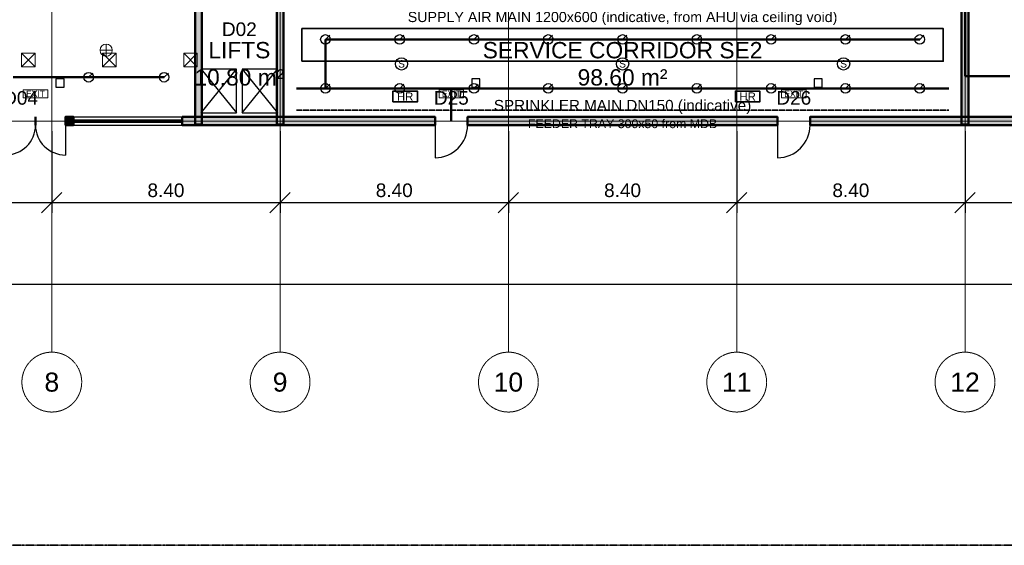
# Model space of a CAD drawing. Header units: millimetres. Extents: x -5300 to 125300, y -375 to 90375.
# Tile 6 of 10: x 63018 to 99246, y 0 to 19324. Entities that reach past the tile are written whole.
import ezdxf
from ezdxf.enums import TextEntityAlignment as Align

# ---------------------------------------------------------------- set-up
doc = ezdxf.new("R2010")
doc.units = ezdxf.units.MM
for name, pattern in [('CENTER', [5.08, 3.175, -0.635, 0.635, -0.635]), ('DASHED', [1.524, 1.27, -0.254]), ('PHANTOM', [6.35, 3.175, -0.635, 0.635, -0.635, 0.635, -0.635])]:
    doc.linetypes.add(name, pattern=pattern)
for name, color, linetype, lineweight in [('A-FLOR-EVTR', 251, 'Continuous', 25), ('ACHURADO', 8, 'Continuous', 9), ('COTAS', 1, 'Continuous', 18), ('E-ANNO-TEXT', 52, 'Continuous', 18), ('E-FALM', 230, 'Continuous', 25), ('E-LITE', 2, 'Continuous', 18), ('E-LITE-EMER', 40, 'Continuous', 18), ('E-TRAY', 210, 'DASHED', 35), ('EJES', 1, 'CENTER', 13), ('ETIQUETAS', 2, 'Continuous', 18), ('FP-ANNO-TEXT', 14, 'Continuous', 18), ('FP-HOSE', 20, 'Continuous', 35), ('FP-SPRK-HEAD', 1, 'Continuous', 25), ('FP-SPRK-PIPE', 12, 'Continuous', 50), ('LIMITE-PREDIO', 1, 'PHANTOM', 35), ('LOCALES', 2, 'Continuous', 18), ('M-ANNO-TEXT', 150, 'Continuous', 18), ('M-HVAC-SAD', 5, 'Continuous', 35), ('M-HVAC-SCD', 4, 'Continuous', 18), ('MUROS', 7, 'Continuous', 50), ('PUERTAS', 3, 'Continuous', 25), ('VENTANAS', 5, 'Continuous', 25)]:
    doc.layers.add(name, color=color, linetype=linetype, lineweight=lineweight)
doc.styles.add('MX-ARIAL', font='arial.ttf')
doc.dimstyles.new('MX-100-M', dxfattribs={"dimscale": 250, "dimtxt": 2, "dimasz": 1.5, "dimexe": 1.5, "dimexo": 1.5, "dimgap": 0.8, "dimtad": 1, "dimlfac": 0.001, "dimzin": 0, "dimdsep": 46, "dimtxsty": 'MX-ARIAL', "dimtsz": 1.5, "dimcen": 2.5, "dimclrd": 256, "dimclre": 256, "dimclrt": 256, "dimazin": 3, "dimtfac": 1, "dimtmove": 0, "dimatfit": 3})

msp = doc.modelspace()

# ---------------------------------------------------------------- hatches: boundary and pattern name
at = {"layer": 'ACHURADO'}
for points in [[(97925, 15475), (97925, 42700), (97675, 42700), (97675, 15475)], [(69725, 15475), (69725, 19925), (69475, 19925), (69475, 15475)], [(72725, 15475), (72725, 19925), (72475, 19925), (72475, 15475)], [(64700, 15450), (65000, 15450), (65000, 15750), (64700, 15750)], [(69000, 15450), (78300, 15450), (78300, 15750), (69000, 15750)], [(79500, 15450), (90900, 15450), (90900, 15750), (79500, 15750)], [(92100, 15450), (100900, 15450), (100900, 15750), (92100, 15750)]]:
    msp.add_hatch(color=256, dxfattribs=at).paths.add_polyline_path(points)

# ---------------------------------------------------------------- linework, layer by layer
at = {"layer": 'A-FLOR-EVTR'}
for p, q in [((69700, 15900), (71000, 17500)), ((69700, 17500), (71000, 15900)), ((71200, 15900), (72500, 17500)), ((71200, 17500), (72500, 15900))]:
    msp.add_line(p, q, dxfattribs=at)
for points in [[(69700, 15900), (71000, 15900), (71000, 17500), (69700, 17500)], [(71200, 15900), (72500, 15900), (72500, 17500), (71200, 17500)]]:
    msp.add_lwpolyline(points, close=True, dxfattribs=at)
at = {"layer": 'E-FALM'}
for points in [[(64350, 16850), (64650, 16850), (64650, 17150), (64350, 17150)], [(79650, 16850), (79950, 16850), (79950, 17150), (79650, 17150)], [(92250, 16850), (92550, 16850), (92550, 17150), (92250, 17150)]]:
    msp.add_lwpolyline(points, close=True, dxfattribs=at)
for centre in [(77066.667, 17700), (85200, 17700), (93333.333, 17700)]:
    msp.add_circle(centre, 225, dxfattribs=at)
at = {"layer": 'E-LITE'}
for p, q in [((65975, 18200), (66425, 18200)), ((66200, 17975), (66200, 18425))]:
    msp.add_line(p, q, dxfattribs=at)
msp.add_circle((66200, 18200), 225, dxfattribs=at)
at = {"layer": 'E-LITE-EMER'}
for points in [[(63150, 16450), (64050, 16450), (64050, 16750), (63150, 16750)], [(78450, 16450), (79350, 16450), (79350, 16750), (78450, 16750)], [(91050, 16450), (91950, 16450), (91950, 16750), (91050, 16750)]]:
    msp.add_lwpolyline(points, close=True, dxfattribs=at)
at = {"layer": 'E-TRAY'}
msp.add_line((73200, 16000), (97200, 16000), dxfattribs=at)
at = {"layer": 'EJES'}
for p, q in [((64200, 7100), (64200, 86500)), ((72600, 7100), (72600, 86500)), ((81000, 7100), (81000, 86500)), ((89400, 7100), (89400, 86500)), ((97800, 7100), (97800, 86500)), ((-3100, 15600), (123100, 15600))]:
    msp.add_line(p, q, dxfattribs=at)
for centre in [(64200, 6000), (72600, 6000), (81000, 6000), (89400, 6000), (97800, 6000)]:
    msp.add_circle(centre, 1100, dxfattribs=at)
at = {"layer": 'FP-HOSE'}
for points in [[(76750, 16300), (77650, 16300), (77650, 16700), (76750, 16700)], [(89350, 16300), (90250, 16300), (90250, 16700), (89350, 16700)]]:
    msp.add_lwpolyline(points, close=True, dxfattribs=at)
at = {"layer": 'FP-SPRK-HEAD'}
for p, q in [((74266.667, 18600), (74424.167, 18757.5)), ((77000, 18600), (77157.5, 18757.5)), ((79733.333, 18600), (79890.833, 18757.5)), ((82466.667, 18600), (82624.167, 18757.5)), ((85200, 18600), (85357.5, 18757.5)), ((87933.333, 18600), (88090.833, 18757.5)), ((90666.667, 18600), (90824.167, 18757.5)), ((93400, 18600), (93557.5, 18757.5)), ((96133.333, 18600), (96290.833, 18757.5)), ((65555.556, 17207.143), (65713.056, 17364.643)), ((68333.333, 17207.143), (68490.833, 17364.643)), ((74266.667, 16800), (74424.167, 16957.5)), ((77000, 16800), (77157.5, 16957.5)), ((79733.333, 16800), (79890.833, 16957.5)), ((82466.667, 16800), (82624.167, 16957.5)), ((85200, 16800), (85357.5, 16957.5)), ((87933.333, 16800), (88090.833, 16957.5)), ((90666.667, 16800), (90824.167, 16957.5)), ((93400, 16800), (93557.5, 16957.5)), ((96133.333, 16800), (96290.833, 16957.5))]:
    msp.add_line(p, q, dxfattribs=at)
for centre in [(74266.667, 18600), (77000, 18600), (79733.333, 18600), (82466.667, 18600), (85200, 18600), (87933.333, 18600), (90666.667, 18600), (93400, 18600), (96133.333, 18600), (65555.556, 17207.143), (68333.333, 17207.143), (74266.667, 16800), (77000, 16800), (79733.333, 16800), (82466.667, 16800), (85200, 16800), (87933.333, 16800), (90666.667, 16800), (93400, 16800), (96133.333, 16800)]:
    msp.add_circle(centre, 175, dxfattribs=at)
at = {"layer": 'FP-SPRK-PIPE'}
for p, q in [((97800, 17243.478), (97800, 43800)), ((74266.667, 18600), (77000, 18600)), ((74266.667, 16800), (74266.667, 18600)), ((77000, 18600), (79733.333, 18600)), ((79733.333, 18600), (82466.667, 18600)), ((82466.667, 18600), (85200, 18600)), ((85200, 18600), (87933.333, 18600)), ((87933.333, 18600), (90666.667, 18600)), ((90666.667, 18600), (93400, 18600)), ((93400, 18600), (96133.333, 18600)), ((62777.778, 17207.143), (65555.556, 17207.143)), ((65555.556, 17207.143), (68333.333, 17207.143)), ((99450, 17243.478), (97800, 17243.478)), ((73200, 16800), (97200, 16800)), ((74266.667, 16800), (77000, 16800)), ((74266.667, 16800), (78900, 16800)), ((77000, 16800), (79733.333, 16800)), ((78900, 16800), (78900, 15600)), ((79733.333, 16800), (82466.667, 16800)), ((82466.667, 16800), (85200, 16800)), ((85200, 16800), (87933.333, 16800)), ((87933.333, 16800), (90666.667, 16800)), ((90666.667, 16800), (93400, 16800)), ((93400, 16800), (96133.333, 16800))]:
    msp.add_line(p, q, dxfattribs=at)
at = {"layer": 'LIMITE-PREDIO'}
msp.add_lwpolyline([(0, 0), (120000, 0), (120000, 90000), (0, 90000)], close=True, dxfattribs=at)
at = {"layer": 'M-HVAC-SAD'}
msp.add_lwpolyline([(73400, 17800), (97000, 17800), (97000, 19000), (73400, 19000)], close=True, dxfattribs=at)
at = {"layer": 'M-HVAC-SCD'}
for p, q in [((63084, 17592.308), (63584, 18092.308)), ((63084, 18092.308), (63584, 17592.308)), ((66068, 17592.308), (66568, 18092.308)), ((66068, 18092.308), (66568, 17592.308)), ((69052, 17592.308), (69552, 18092.308)), ((69052, 18092.308), (69552, 17592.308))]:
    msp.add_line(p, q, dxfattribs=at)
for points in [[(63084, 17592.308), (63584, 17592.308), (63584, 18092.308), (63084, 18092.308)], [(66068, 17592.308), (66568, 17592.308), (66568, 18092.308), (66068, 18092.308)], [(69052, 17592.308), (69552, 17592.308), (69552, 18092.308), (69052, 18092.308)]]:
    msp.add_lwpolyline(points, close=True, dxfattribs=at)
at = {"layer": 'MUROS'}
for p, q in [((63600, 15450), (63600, 15750)), ((63600, 15450), (63600, 15750)), ((64700, 15450), (64700, 15750)), ((65000, 15450), (65000, 15750)), ((69000, 15450), (69000, 15750)), ((78300, 15450), (78300, 15750)), ((79500, 15450), (79500, 15750)), ((90900, 15450), (90900, 15750)), ((92100, 15450), (92100, 15750))]:
    msp.add_line(p, q, dxfattribs=at)
for points in [[(97925, 15475), (97925, 42700), (97675, 42700), (97675, 15475)], [(69725, 15475), (69725, 19925), (69475, 19925), (69475, 15475)], [(72725, 15475), (72725, 19925), (72475, 19925), (72475, 15475)], [(64700, 15450), (65000, 15450), (65000, 15750), (64700, 15750)], [(69000, 15450), (78300, 15450), (78300, 15750), (69000, 15750)], [(79500, 15450), (90900, 15450), (90900, 15750), (79500, 15750)], [(92100, 15450), (100900, 15450), (100900, 15750), (92100, 15750)]]:
    msp.add_lwpolyline(points, close=True, dxfattribs=at)
at = {"layer": 'PUERTAS'}
for p, q in [((64700, 15450), (64700, 14350)), ((78300, 15450), (78300, 14250)), ((90900, 15450), (90900, 14250))]:
    msp.add_line(p, q, dxfattribs=at)
for centre, radius, start, end in [((62500, 15450), 1100, -90, 0), ((64700, 15450), 1100, 180, -90), ((78300, 15450), 1200, -90, 0), ((90900, 15450), 1200, -90, 0)]:
    msp.add_arc(centre, radius, start, end, dxfattribs=at)
at = {"layer": 'VENTANAS'}
for p, q in [((65000, 15750), (69000, 15750)), ((65000, 15637.5), (69000, 15637.5)), ((65000, 15562.5), (69000, 15562.5)), ((65000, 15450), (69000, 15450))]:
    msp.add_line(p, q, dxfattribs=at)

# ---------------------------------------------------------------- texts
at = {"layer": 'E-ANNO-TEXT', "style": 'MX-ARIAL'}
for s, height, p in [('EXIT', 225, (63600, 16600)), ('EXIT', 225, (78900, 16600)), ('EXIT', 225, (91500, 16600)), ('FEEDER TRAY 300x50 from MDB', 325, (85200, 15500))]:
    msp.add_text(s, height=height, dxfattribs=at).set_placement(p, align=Align.MIDDLE_CENTER)
at = {"layer": 'E-FALM', "style": 'MX-ARIAL'}
for p in [(77066.667, 17700), (85200, 17700), (93333.333, 17700)]:
    msp.add_text('S', height=270, dxfattribs=at).set_placement(p, align=Align.MIDDLE_CENTER)
at = {"layer": 'EJES', "style": 'MX-ARIAL'}
for s, p in [('8', (64200, 6000)), ('9', (72600, 6000)), ('10', (81000, 6000)), ('11', (89400, 6000)), ('12', (97800, 6000))]:
    msp.add_text(s, height=700, dxfattribs=at).set_placement(p, align=Align.MIDDLE_CENTER)
at = {"layer": 'ETIQUETAS', "style": 'MX-ARIAL'}
for s, p in [('D02', (71100, 18975)), ('D04', (63050, 16450)), ('D25', (78900, 16450)), ('D26', (91500, 16450))]:
    msp.add_text(s, height=500, dxfattribs=at).set_placement(p, align=Align.MIDDLE_CENTER)
at = {"layer": 'FP-ANNO-TEXT', "style": 'MX-ARIAL'}
for s, height, p in [('HR', 300, (77200, 16500)), ('SPRINKLER MAIN DN150 (indicative)', 400, (85200, 16175)), ('HR', 300, (89800, 16500))]:
    msp.add_text(s, height=height, dxfattribs=at).set_placement(p, align=Align.MIDDLE_CENTER)
at = {"layer": 'LOCALES', "char_height": 600, "attachment_point": 5, "style": 'MX-ARIAL'}
for s, insert in [('LIFTS\\P10.80 m²', (71100, 17700)), ('SERVICE CORRIDOR SE2\\P98.60 m²', (85200, 17700))]:
    msp.add_mtext(s, dxfattribs=dict(at, insert=insert))
at = {"layer": 'M-ANNO-TEXT', "style": 'MX-ARIAL'}
msp.add_text('SUPPLY AIR MAIN 1200x600 (indicative, from AHU via ceiling void)', height=375, dxfattribs=at).set_placement((85200, 19425), align=Align.MIDDLE_CENTER)

# ---------------------------------------------------------------- dimensions: what is measured, and where the dimension line sits
at = {"layer": 'COTAS'}
for base, p1, p2 in [((5400, 9600), (5400, 15600), (114600, 15600)), ((55800, 12600), (55800, 15600), (64200, 15600)), ((64200, 12600), (64200, 15600), (72600, 15600)), ((72600, 12600), (72600, 15600), (81000, 15600)), ((81000, 12600), (81000, 15600), (89400, 15600)), ((89400, 12600), (89400, 15600), (97800, 15600)), ((97800, 12600), (97800, 15600), (106200, 15600))]:
    msp.add_linear_dim(base=base, p1=p1, p2=p2, dimstyle='MX-100-M', dxfattribs=at).render()

doc.saveas('drawing.dxf')
